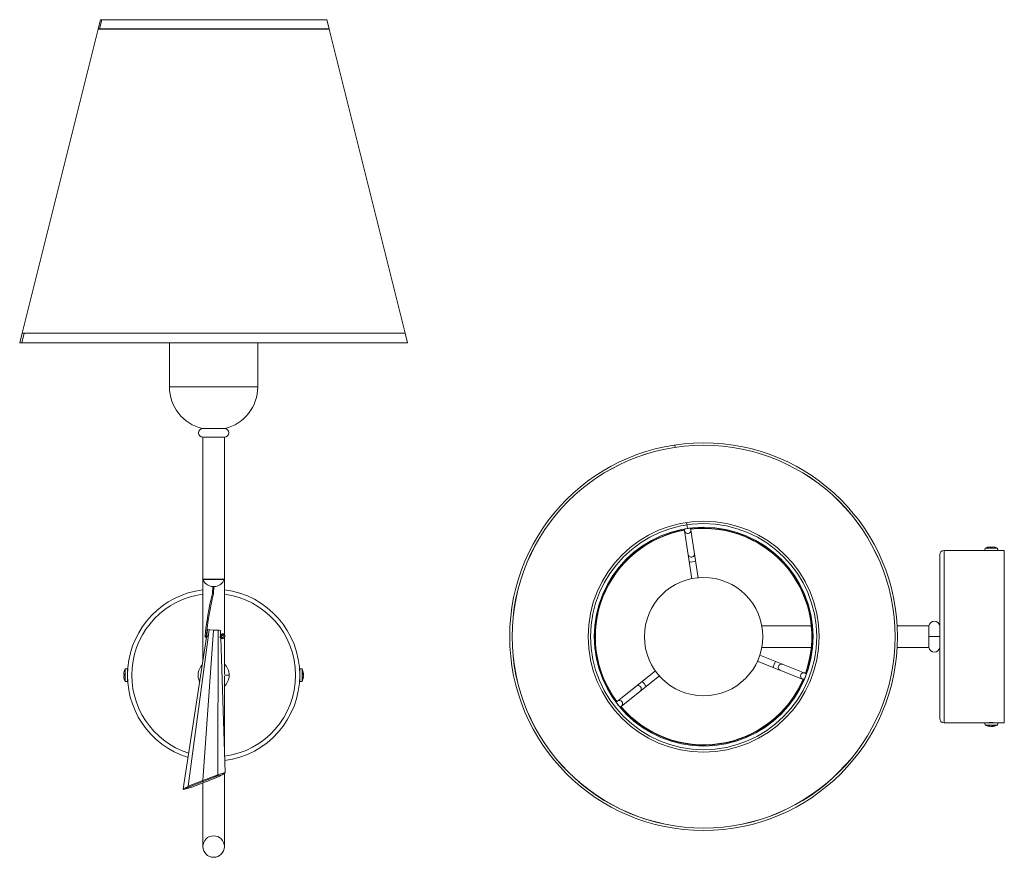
# Model space of a CAD drawing. Header units: millimetres. Extents: x -90 to 367, y -144 to 245.
import ezdxf

# ---------------------------------------------------------------- set-up
doc = ezdxf.new("R2010")
doc.units = ezdxf.units.MM

msp = doc.modelspace()

# ---------------------------------------------------------------- linework, layer by layer
at = {"color": 7, "linetype": 'Continuous', "lineweight": 15}
for p, q in [((-52.51, 245.29), (-53.62, 240.97)), ((-53.03, 240.97), (-51.93, 245.29)), ((-52.51, 245.29), (52.51, 245.29)), ((53.62, 240.97), (52.51, 245.29)), ((-53.57, 240.96), (-88.89, 99.67)), ((-53.62, 240.97), (-53.57, 240.96)), ((-53.62, 240.97), (53.62, 240.97)), ((-53.57, 240.96), (53.57, 240.96)), ((-52.98, 240.96), (-53.03, 240.97)), ((53.57, 240.96), (53.62, 240.97)), ((88.89, 99.67), (53.57, 240.96)), ((-88.91, 99.67), (-90.04, 95.19)), ((-89.05, 95.19), (-87.93, 99.67)), ((88.91, 99.67), (-88.91, 99.67)), ((90.04, 95.19), (88.91, 99.67)), ((90.04, 95.19), (-90.04, 95.19)), ((-87.54, 95.19), (87.54, 95.19)), ((-20.49, 95.19), (-20.49, 74.74)), ((20.49, 74.74), (20.49, 95.19)), ((5.22, 55.37), (-5.22, 55.37)), ((-5, 51.37), (-5, -52.58)), ((-5, 51.37), (5, 51.37)), ((5, -40.31), (5, 51.37)), ((214.19, 47.76), (214.36, 46.63)), ((219.57, 11.74), (219.98, 8.94)), ((218.62, 7.91), (221.96, -14.4)), ((224.94, -14.07), (221.59, 8.35)), ((359.33, 0.2), (359.34, 0.19)), ((360.7, 0.19), (360.68, 0.41)), ((361.53, 0.41), (361.51, 0.19)), ((362.87, 0.19), (362.88, 0.2)), ((337.1, -79.29), (337.1, -3.29)), ((367.1, -1.29), (339.1, -1.29)), ((358.22, -0.2), (358.12, -1.29)), ((358.22, -0.2), (363.99, -0.2)), ((364.09, -1.29), (363.99, -0.2)), ((367.1, -81.29), (367.1, -1.29)), ((4.9, -14.63), (-4.9, -14.63)), ((-1, -17.93), (1, -17.93)), ((-0.35, -17.93), (-0.56, -21.3)), ((-0.06, -21.38), (0.15, -17.93)), ((277.5, -36.29), (254.53, -36.29)), ((332.1, -36.29), (317.39, -36.29)), ((332.1, -36.29), (332.1, -46.29)), ((-2.1, -38.1), (-11.84, -110.8)), ((-0.07, -38.23), (-5.06, -108.05)), ((-3.08, -41.13), (-3.44, -41.11)), ((-2.77, -38.05), (-3.16, -40.61)), ((-2.1, -38.1), (-2.77, -38.05)), ((-2.77, -38.05), (-1.7, -38.1)), ((-0.07, -38.23), (-2.1, -38.1)), ((-1.7, -38.1), (0.49, -38.23)), ((2.12, -38.36), (-0.07, -38.23)), ((0.49, -38.23), (2.52, -38.36)), ((1.95, -105.43), (2.12, -38.36)), ((3.19, -38.41), (2.12, -38.36)), ((2.52, -38.36), (3.19, -38.41)), ((3.19, -38.41), (3.27, -40.92)), ((-3.32, -41.61), (-14.11, -111.99)), ((-3.77, -41.58), (-3.31, -41.61)), ((-3.32, -41.61), (-3.29, -41.61)), ((3.16, -41.5), (3.04, -41.5)), ((3.89, -41.68), (3.16, -41.5)), ((3.31, -42.02), (5.34, -104.37)), ((3.31, -42.04), (3.71, -42.15)), ((5, -58.79), (5, -41.84)), ((332.1, -41.29), (337.1, -41.29)), ((274.53, -58.21), (253.57, -49.95)), ((254.53, -46.29), (277.5, -46.29)), ((317.39, -46.29), (332.1, -46.29)), ((252.33, -52.69), (273.43, -61)), ((-41.7, -58.78), (-41.49, -58.8)), ((-41.49, -57.45), (-41.5, -57.44)), ((-40, -56.23), (-41.09, -56.32)), ((-41.09, -62.1), (-41.09, -56.32)), ((-40, -62.2), (-40, -56.23)), ((-39.97, -57.79), (-40, -57.79)), ((5, -59.24), (5, -59.18)), ((40, -57.79), (39.97, -57.79)), ((41.09, -56.32), (40, -56.23)), ((40, -56.23), (40, -62.2)), ((41.09, -56.32), (41.09, -62.1)), ((41.49, -58.66), (41.7, -58.63)), ((41.7, -59.05), (41.63, -59.06)), ((205.09, -57.19), (187.45, -71.22)), ((-41.49, -59.62), (-41.7, -59.64)), ((-41.5, -60.98), (-41.49, -60.98)), ((-41.09, -62.1), (-40, -62.2)), ((-40, -60.63), (-39.97, -60.63)), ((5, -93.85), (5, -59.67)), ((39.97, -60.63), (40, -60.63)), ((40, -62.2), (41.09, -62.1)), ((41.65, -59.79), (41.7, -59.8)), ((189.31, -73.57), (207.06, -59.45)), ((339.1, -81.29), (367.1, -81.29)), ((358.12, -81.29), (358.22, -82.38)), ((363.99, -82.38), (364.09, -81.29)), ((363.99, -82.38), (358.22, -82.38)), ((360.52, -82.99), (360.53, -82.94)), ((361.26, -82.92), (361.26, -82.99)), ((361.69, -82.99), (361.66, -82.78)), ((1.97, -105.45), (5.34, -104.37)), ((4.33, -105.28), (5.34, -104.38)), ((5, -138.8), (5, -104.77)), ((5.34, -104.37), (5.34, -104.38)), ((-11.84, -110.8), (-5.08, -108.07)), ((-5.29, -108.69), (-11.63, -111.25)), ((-10.11, -111.15), (-3.24, -108.56)), ((1.1, -106.31), (-5.29, -108.69)), ((-5.29, -108.69), (-5.08, -108.07)), ((-5.08, -108.07), (-5.06, -108.05)), ((-5.06, -108.05), (1.95, -105.43)), ((-5, -109.32), (-5, -138.36)), ((-3.24, -108.56), (2.51, -106.22)), ((4.33, -105.28), (1.1, -106.31)), ((1.1, -106.31), (1.97, -105.45)), ((1.95, -105.43), (1.97, -105.45)), ((2.51, -106.22), (4.33, -105.28)), ((-14.11, -111.99), (-11.87, -110.86)), ((-14.11, -111.99), (-14.11, -111.99)), ((-14.11, -111.99), (-13.76, -112.33)), ((-13.76, -112.33), (-10.11, -111.15)), ((-11.63, -111.25), (-13.76, -112.33)), ((-11.87, -110.86), (-11.84, -110.8)), ((-11.87, -110.86), (-11.63, -111.25))]:
    msp.add_line(p, q, dxfattribs=at)
at = {"color": 8, "linetype": 'Continuous', "lineweight": 15}
for p, q in [((-86.58, 95.19), (-86.68, 95.19)), ((20.49, 74.74), (-20.49, 74.74)), ((339.1, -1.29), (339.1, -81.29)), ((-5, -14.53), (5, -14.53)), ((4.94, -14.77), (-4.94, -14.77)), ((5, -59.21), (7.18, -59.21))]:
    msp.add_line(p, q, dxfattribs=at)
at = {"color": 7, "linetype": 'Continuous', "lineweight": 15, "flags": 128}
for points in [[(-0.33, -21.34), (-0.34, -21.34), (-0.35, -21.34), (-0.43, -21.32), (-0.49, -21.31), (-0.54, -21.31), (-0.55, -21.3), (-0.55, -21.3)], [(-3.29, -41.61), (-3.26, -41.58), (-3.19, -41.5), (-3.13, -41.36), (-3.09, -41.2), (-3.07, -41.03), (-3.06, -40.88), (-3.07, -40.76), (-3.1, -40.67), (-3.14, -40.62), (-3.16, -40.61)], [(3.19, -41.03), (3.19, -41.03), (3.11, -41.12), (3.06, -41.25), (3.04, -41.4), (3.04, -41.56), (3.07, -41.71), (3.12, -41.84), (3.19, -41.94), (3.27, -42)], [(3.27, -40.92), (3.22, -40.98), (3.19, -41.03)], [(4.33, -40.46), (4.33, -40.46), (4.32, -40.43), (4.32, -40.38), (4.33, -40.31), (4.33, -40.23), (4.33, -40.22), (4.34, -40.21)], [(3.14, -41.5), (3.14, -41.39), (3.15, -41.26)], [(3.27, -42), (3.3, -42.02), (3.31, -42.02)], [(41.7, -58.63), (41.69, -58.48), (41.67, -58.35)], [(41.7, -59.05), (41.69, -59.14), (41.67, -59.21)], [(359.1, -81.29), (359.22, -81.29), (359.54, -81.27), (360.04, -81.25), (360.66, -81.24), (361.33, -81.24), (361.98, -81.25), (362.52, -81.27), (362.91, -81.28), (363.09, -81.29), (363.08, -81.29)], [(361.26, -82.99), (361.18, -82.98), (361.1, -82.96)], [(361.69, -82.99), (361.84, -82.98), (361.96, -82.96)]]:
    msp.add_lwpolyline(points, dxfattribs=at)
at = {"color": 8, "linetype": 'Continuous', "lineweight": 15, "flags": 128}
msp.add_lwpolyline([(-3.96, -41.37), (-3.96, -41.37), (-3.95, -41.36), (-3.92, -41.36), (-3.86, -41.35), (-3.8, -41.35), (-3.75, -41.34), (-3.74, -41.34), (-3.74, -41.34), (-3.73, -41.34)], dxfattribs=at)
at = {"color": 7, "linetype": 'Continuous', "lineweight": 15}
for centre, radius in [((227.49, -41.29), 90.04), ((227.49, -41.29), 88.91), ((227.49, -41.29), 88.89), ((227.49, -41.29), 53.62), ((227.49, -41.29), 52.51), ((227.49, -41.29), 50.83), ((227.49, -41.29), 27.5), ((0, -138.8), 5), ((0, -138.8), 5), ((0, -138.8), 5)]:
    msp.add_circle(centre, radius, dxfattribs=at)
for centre, radius, start, end in [((-87.54, 96.77), 1.58, 266.1852, 270), ((87.54, 96.77), 1.58, 270, 273.8148), ((-0.57, 74.74), 19.92, 180, 256.5016), ((0.57, 74.74), 19.92, 283.4984, 0), ((-5, 53.37), 2, 91.6126, 270), ((5, 53.37), 2, 270, 88.3874), ((227.49, -41.29), 50.41, 100.1169, 216.875), ((227.49, -41.29), 50.26, 100.1521, 216.8374), ((220.11, 8.13), 1.5, 155.9251, 41.0669), ((227.49, -41.29), 50.79, 97.0699, 99.9221), ((227.49, -41.29), 50.41, 340.1169, 96.875), ((227.49, -41.29), 50.26, 340.152, 96.8383), ((361.1, -6.45), 6.89, 104.8991, 114.7934), ((361.1, -6.49), 6.92, 93.5558, 104.7684), ((361.1, -7.86), 8.06, 87.1009, 92.8991), ((361.1, -6.49), 6.92, 75.2316, 86.4442), ((361.1, -6.45), 6.89, 65.2066, 75.1009), ((221.75, -2.84), 1.5, 188.4672, 8.496), ((339.1, -3.29), 2, 90, 180), ((221.27, 0.34), 6.97, 266.0788, 290.9277), ((-4.9, -14.53), 0.1, 180, 270), ((-4.85, -14.73), 0.1, 90, 203.237), ((0, -12.65), 5.38, 203.237, 259.2854), ((0, -12.65), 5.38, 280.7146, 336.763), ((4.85, -14.73), 0.1, 336.763, 90), ((4.9, -14.53), 0.1, 270, 0), ((0, -59.21), 40, 97.1808, 252.7293), ((133.94, -54.46), 138.52, 166.1499, 174.5753), ((133.34, -54.35), 137.41, 166.1174, 174.4718), ((0.49, -16.43), 4.98, 260.5631, 263.6854), ((0, -59.21), 40, 277.1808, 82.8192), ((334.6, -36.63), 2.52, 7.8227, 172.1773), ((-1.92, -43.33), 2.69, 124.2644, 132.2459), ((4.14, -41.03), 1.03, 184.7629, 205.5774), ((3.09, -40.65), 0.826, 279.0635, 347.9308), ((3.13, -40.68), 0.278, 299.8959, 346.2333), ((4.35, -40.93), 0.973, 87.6786, 168.871), ((4.57, -35.01), 5.86, 258.4635, 263.3573), ((4.15, -41.09), 1.15, 247.3684, 79.0332), ((4.16, -41.09), 0.645, 245.3652, 75.034), ((4.33, -40.92), 0.448, 90.0809, 168.2724), ((5.21, -40.27), 0.88, 159.6539, 176.1064), ((-3.77, -41.4), 0.19, 171.0154, 269.4655), ((4.72, -42.26), 1.01, 144.932, 173.5783), ((334.6, -45.95), 2.52, 187.8227, 352.1773), ((0, -59.21), 7.18, 137.2101, 205.3505), ((0, -59.21), 7.18, 314.137, 45.863), ((266.66, -56.72), 6.97, 146.0788, 170.9277), ((263.66, -55.54), 1.5, 68.4672, 248.496), ((-34.8, -59.21), 6.92, 165.2316, 176.4442), ((-34.84, -59.21), 6.89, 155.2066, 165.1009), ((-33.43, -59.21), 8.06, 177.1009, 182.8991), ((34.84, -59.21), 6.89, 7.1706, 24.7934), ((35.41, -58.34), 6.08, 356.6614, 3.3386), ((39.94, -58.86), 1.78, 7.4946, 29.5008), ((39.66, -59.64), 2.06, 7.5974, 27.5155), ((36.29, -58.98), 5.42, 343.2806, 355.861), ((36.39, -59.43), 5.33, 4.0866, 8.6264), ((273.98, -59.61), 1.5, 35.9251, 281.0669), ((227.49, -41.29), 50.79, 337.0699, 339.9221), ((-34.8, -59.21), 6.92, 183.5558, 194.7684), ((-34.84, -59.21), 6.89, 194.8991, 204.7934), ((34.84, -59.21), 6.89, 335.2066, 352.8294), ((36.57, -59.43), 5.15, 342.8687, 355.8982), ((39.51, -60.74), 1.99, 354.154, 5.846), ((227.49, -41.29), 50.41, 220.1169, 336.875), ((227.49, -41.29), 50.26, 220.1512, 336.8396), ((197.06, -65.49), 1.5, 308.4672, 128.496), ((194.54, -67.49), 6.97, 26.0788, 50.9277), ((188.38, -72.39), 1.5, 275.9251, 161.0669), ((227.49, -41.29), 50.79, 217.0699, 219.9221), ((339.1, -79.29), 2, 180, 270), ((361.1, -76.13), 6.89, 245.2066, 262.8294), ((359.57, -80.8), 1.99, 264.154, 275.846), ((360.89, -77.86), 5.15, 252.8687, 265.8982), ((361.34, -77.58), 5.42, 253.2806, 265.861), ((360.67, -80.95), 2.06, 277.5974, 297.5155), ((360.88, -77.68), 5.33, 274.0866, 278.6264), ((361.98, -76.7), 6.08, 266.6614, 273.3386), ((361.46, -81.23), 1.78, 277.4946, 299.5008), ((361.1, -76.13), 6.89, 277.1706, 294.7934)]:
    msp.add_arc(centre, radius, start, end, dxfattribs=at)
at = {"color": 8, "linetype": 'Continuous', "lineweight": 15}
for centre, radius, start, end in [((0, -59.21), 38, 97.5608, 252.2756), ((0, -59.21), 38, 277.5608, 82.4392), ((-2.93, -41.6), 0.846, 161.8187, 178.6538), ((4.32, -41.76), 1.19, 167.7443, 185.9574)]:
    msp.add_arc(centre, radius, start, end, dxfattribs=at)

doc.saveas('drawing.dxf')
